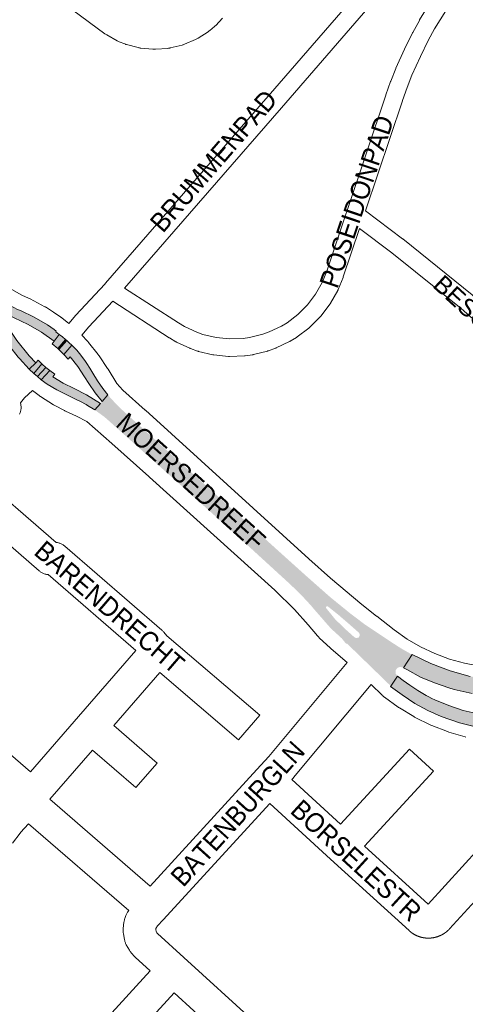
# Paper-space layout 'Layout1' of a CAD drawing. Header units: metres. Extents: x 123097 to 144122, y 392739 to 407589.
# Tile 76 of 256: x 129028 to 129206, y 399517 to 399911. Entities that reach past the tile are written whole.
import ezdxf
from ezdxf.enums import TextEntityAlignment as Align

# ---------------------------------------------------------------- set-up
doc = ezdxf.new("R2010")
doc.units = ezdxf.units.M
doc.header["$MEASUREMENT"] = 0
for name, color, linetype, lineweight in [('gs-anno-wegen algemeen tekst', 7, 'Continuous', 0), ('gs-knt-aanvullende hoofdweg', 7, 'Continuous', 0), ('gs-knt-fietspaden', 7, 'Continuous', 0), ('gs-knt-wegen algemeen', 7, 'Continuous', 0), ('gs-vlk-plantopografie wegen algemeen', 7, 'Continuous', 0), ('ir-ARC-asfalt-hoofdwegen-te inspecteren', 5, 'Continuous', 0)]:
    doc.layers.add(name, color=color, linetype=linetype, lineweight=lineweight)
doc.styles.add('Style-Arial', font='arial.ttf')

psp = doc.layouts.get("Layout1")

# ---------------------------------------------------------------- hatches: boundary and pattern name
at = {"layer": 'ir-ARC-asfalt-hoofdwegen-te inspecteren', "linetype": 'Continuous', "lineweight": 13}
for points in [[(129027.204, 399776.077), (129027.727, 399775.473), (129031.655, 399771.27), (129034.314, 399773.821), (129031.629, 399776.625), (129026.695, 399782.789), (129022.358, 399789.387), (129020.367, 399792.303), (129018.146, 399795.048), (129015.908, 399792.5), (129019.32, 399787.547), (129020.995, 399784.791), (129023.937, 399780.318)], [(129038.934, 399788.962), (129033.648, 399792.059), (129028.117, 399794.693), (129027.002, 399795.211), (129024.039, 399796.763), (129021.184, 399798.507), (129018.796, 399795.788), (129022.122, 399793.674), (129025.596, 399791.813), (129031.236, 399789.187), (129036.613, 399786.058), (129041.682, 399782.452), (129043.704, 399785.153), (129042.302, 399786.166), (129042.505, 399786.432), (129041.621, 399787.09)], [(129045.501, 399777.156), (129048.745, 399780.848), (129047.71, 399781.827), (129046.647, 399782.777), (129043.505, 399779.164)], [(129031.655, 399771.27), (129033.482, 399769.52), (129036.749, 399773.37), (129035.208, 399774.823), (129034.314, 399773.821)], [(129037.783, 399772.462), (129037.38, 399772.776), (129036.749, 399773.37), (129033.482, 399769.52), (129034.921, 399768.289), (129038.37, 399771.982)], [(129036.479, 399767.032), (129038.834, 399765.298), (129042.773, 399762.94), (129047.466, 399760.532), (129050.153, 399759.275), (129052.179, 399758.301), (129054.451, 399757.06), (129055.028, 399756.745), (129057.951, 399754.921), (129060.174, 399757.563), (129054.534, 399761.05), (129049.664, 399763.51), (129045.287, 399765.714), (129041.076, 399768.221), (129041.929, 399769.209), (129039.907, 399770.723)], [(129176.16, 399644.233), (129180.833, 399640.853), (129185.913, 399637.44), (129191.081, 399634.588), (129196.475, 399632.188), (129203.764, 399629.698), (129211.25, 399627.886), (129218.871, 399626.766), (129226.562, 399626.348), (129234.259, 399626.635), (129241.898, 399627.626), (129249.027, 399629.328), (129255.975, 399631.663), (129262.686, 399634.612), (129269.104, 399638.151), (129275.179, 399642.253), (129280.861, 399646.883), (129286.105, 399652.004), (129291.812, 399658.282), (129297.45, 399664.484), (129298.95, 399666.087), (129295.129, 399669.521), (129293.661, 399667.901), (129293.499, 399667.743), (129284.024, 399657.256), (129282.5, 399655.615), (129279.233, 399652.27), (129274.682, 399648.237), (129269.778, 399644.641), (129267.517, 399643.162), (129262.806, 399640.458), (129257.924, 399638.076), (129252.894, 399636.026), (129248.071, 399634.433), (129243.156, 399633.154), (129237.407, 399632.208), (129231.614, 399631.581), (129230.644, 399631.501), (129224.486, 399631.476), (129218.349, 399631.983), (129212.279, 399633.02), (129211.217, 399633.233), (129205.314, 399634.682), (129199.542, 399636.589), (129193.938, 399638.942), (129192.765, 399639.487), (129191.6, 399640.067), (129190.455, 399640.671), (129187.137, 399642.621), (129183.962, 399644.796), (129181.316, 399646.681), (129179.034, 399648.385), (129176.312, 399644.425)]]:
    psp.add_hatch(color=5, dxfattribs=at).paths.add_polyline_path(points, flags=0)
at = {"layer": 'ir-ARC-asfalt-hoofdwegen-te inspecteren', "linetype": 'Continuous', "lineweight": 13, "extrusion": (0, 0, -1)}
for points in [[(-129043.704, 399785.153), (-129041.682, 399782.452), (-129040.839, 399781.452), (-129043.078, 399779.567), (-129046.157, 399783.198), (-129044.945, 399784.194)], [(-129061.056, 399763.489), (-129058.973, 399766.551), (-129057.069, 399769.728), (-129055.915, 399771.646), (-129054.705, 399773.529), (-129054.151, 399774.353), (-129052.302, 399776.86), (-129050.671, 399778.863), (-129050.528, 399779.028), (-129049.648, 399779.949), (-129048.745, 399780.848), (-129045.501, 399777.156), (-129047.21, 399775.26), (-129048.09, 399776.207), (-129051.051, 399772.325), (-129053.731, 399768.244), (-129055.472, 399765.553), (-129058.03, 399761.85), (-129060.788, 399758.293), (-129063.048, 399760.98)], [(-129277.519, 399669.731), (-129272.643, 399665.023), (-129267.349, 399660.79), (-129261.683, 399657.07), (-129255.695, 399653.896), (-129249.436, 399651.295), (-129242.961, 399649.29), (-129236.098, 399647.735), (-129229.116, 399646.85), (-129222.082, 399646.644), (-129215.061, 399647.119), (-129208.118, 399648.27), (-129200.106, 399650.486), (-129192.321, 399653.401), (-129184.824, 399656.993), (-129181.343, 399651.746), (-129182.947, 399650.851), (-129188.259, 399648.027), (-129193.785, 399645.648), (-129199.487, 399643.728), (-129201.708, 399643.096), (-129208.907, 399641.495), (-129216.22, 399640.539), (-129223.89, 399640.269), (-129231.549, 399640.764), (-129239.12, 399642.019), (-129246.161, 399643.859), (-129253.003, 399646.336), (-129259.591, 399649.428), (-129265.867, 399653.111), (-129267.668, 399654.3), (-129269.433, 399655.537), (-129274.998, 399659.95), (-129280.137, 399664.852), (-129287.728, 399673.182), (-129289.441, 399675.032), (-129290.515, 399676.244), (-129290.827, 399676.591), (-129287.143, 399679.923), (-129286.813, 399679.544), (-129285.745, 399678.357), (-129284.063, 399676.502)]]:
    psp.add_hatch(color=5, dxfattribs=at).paths.add_polyline_path(points, flags=0)
at = {"layer": 'ir-ARC-asfalt-hoofdwegen-te inspecteren', "linetype": 'Continuous', "lineweight": 13}
h = psp.add_hatch(color=5, dxfattribs=at)
h.paths.add_polyline_path([(129176.312, 399644.425), (129158.74, 399661.494), (129158.477, 399661.292), (129156.718, 399663.487), (129156.524, 399663.665), (129154.301, 399665.7), (129152.453, 399667.374), (129150.798, 399669.239), (129145.854, 399674.911), (129144.904, 399676.041), (129143.934, 399677.161), (129140.053, 399681.33), (129135.941, 399685.271), (129118.317, 399701.411), (129095.649, 399721.843), (129074.324, 399740.89), (129062.611, 399751.413), (129061.67, 399752.214), (129057.951, 399754.921), (129060.174, 399757.563), (129060.788, 399758.293), (129063.048, 399760.98), (129067.192, 399756.51), (129068.081, 399755.661), (129084.831, 399740.454), (129142.407, 399688.564), (129152.105, 399679.995), (129159.989, 399673.585), (129165.829, 399669.151), (129176.158, 399662.247), (129180.42, 399659.503), (129184.824, 399656.993), (129181.343, 399651.746), (129180.134, 399652.104), (129178.946, 399651.684), (129178.232, 399650.645), (129178.266, 399649.385), (129179.034, 399648.385)])
h.paths.add_polyline_path([(129162.547, 399663.586), (129161.683, 399664.023), (129157.94, 399667.371), (129153.996, 399671.227), (129150.536, 399675.524), (129150.354, 399675.977), (129150.654, 399676.363), (129151.138, 399676.298), (129155.499, 399672.805), (129159.732, 399669.156), (129163.69, 399665.653), (129163.941, 399664.718), (129163.472, 399663.87)], flags=16)

# ---------------------------------------------------------------- linework, layer by layer
at = {"layer": 'gs-knt-aanvullende hoofdweg', "color": 7, "linetype": 'Continuous', "flags": 128}
for points in [[(129023.721, 399803.644), (129028.677, 399800.866), (129031.384, 399799.733), (129031.704, 399799.59), (129032.017, 399799.433), (129037.956, 399796.267), (129038.024, 399796.229), (129038.111, 399796.183), (129038.171, 399796.147), (129038.262, 399796.095), (129038.295, 399796.075), (129038.382, 399796.02), (129038.463, 399795.972), (129038.559, 399795.909), (129041.368, 399794.119), (129041.565, 399793.989), (129044.178, 399792.203), (129044.278, 399792.136), (129044.466, 399792.003), (129044.514, 399791.966), (129044.744, 399791.789), (129047.467, 399789.603)], [(129052.662, 399784.878), (129054.958, 399782.478), (129055.182, 399782.234), (129055.394, 399781.98), (129059.23, 399777.19), (129059.431, 399776.926), (129059.62, 399776.655), (129063.019, 399771.544), (129063.2, 399771.259), (129066.677, 399765.483), (129069.1, 399762.884), (129078.086, 399754.905), (129078.155, 399754.843), (129078.162, 399754.837), (129143.507, 399695.358), (129143.51, 399695.355), (129152.24, 399687.575), (129152.253, 399687.563), (129164.674, 399677.031), (129164.683, 399677.024), (129164.705, 399677.007), (129170.64, 399672.422), (129170.722, 399672.358), (129177.64, 399666.859), (129182.84, 399663.217), (129188.251, 399660.076), (129193.91, 399657.407), (129199.775, 399655.228), (129205.804, 399653.556), (129211.954, 399652.403)], [(129158.906, 399653.903), (129152.494, 399659.311), (129152.353, 399659.433), (129152.216, 399659.558), (129147.705, 399663.762), (129147.471, 399663.989), (129147.248, 399664.227), (129147.035, 399664.473), (129143.315, 399668.977), (129137.736, 399675.002), (129129.919, 399682.824), (129129.916, 399682.826), (129079.734, 399728.058), (129079.5, 399728.269), (129079.484, 399728.284), (129064.739, 399741.575), (129054.688, 399750.255), (129050.554, 399752.511), (129046.121, 399754.511), (129045.921, 399754.605), (129045.725, 399754.704), (129041.894, 399756.71), (129041.607, 399756.869), (129041.326, 399757.04), (129036.214, 399760.318), (129035.942, 399760.5), (129035.679, 399760.695), (129032.97, 399762.785)], [(129206.344, 399623.996), (129206.035, 399624.079), (129199.575, 399625.981), (129199.27, 399626.078), (129198.97, 399626.187), (129192.697, 399628.631), (129192.4, 399628.754), (129192.11, 399628.889), (129186.066, 399631.86), (129185.782, 399632.008), (129185.504, 399632.167), (129179.738, 399635.641), (129179.467, 399635.813), (129179.204, 399635.995), (129173.754, 399639.949), (129173.544, 399640.11), (129173.499, 399640.143), (129173.443, 399640.187), (129173.279, 399640.324), (129173.146, 399640.441), (129173.066, 399640.513), (129172.861, 399640.71), (129168.491, 399645.067)]]:
    psp.add_lwpolyline(points, dxfattribs=at)
at = {"layer": 'gs-knt-fietspaden', "color": 7, "linetype": 'Continuous', "flags": 128}
for points in [[(129186.919, 399928.304), (129185.664, 399928.406), (129180.295, 399928.703), (129180.121, 399928.717), (129179.948, 399928.74), (129179.776, 399928.771), (129179.606, 399928.811), (129179.438, 399928.859), (129179.273, 399928.915), (129179.11, 399928.98), (129178.952, 399929.053), (129178.415, 399929.314), (129173.256, 399922.937), (129173.183, 399922.85), (129132.621, 399875.924), (129132.614, 399875.915), (129069.811, 399803.748)], [(129061.899, 399805.349), (129062.162, 399805.652), (129127.314, 399880.519), (129167.834, 399927.397)], [(129069.811, 399803.748), (129091.405, 399789.77), (129093.72, 399788.381), (129098.714, 399786.039), (129101.151, 399785.189), (129106.458, 399783.922), (129111.828, 399783.393), (129117.28, 399783.6), (129119.834, 399783.96), (129125.191, 399785.283), (129127.619, 399786.153), (129132.596, 399788.533), (129134.797, 399789.878), (129139.14, 399793.182), (129142.952, 399797.001), (129146.21, 399801.303), (129148.861, 399806.019), (129150.686, 399810.537), (129158.344, 399833.372), (129158.694, 399834.418), (129174.314, 399881.006), (129174.336, 399881.068), (129176.231, 399886.385), (129176.277, 399886.507), (129178.305, 399891.593), (129178.363, 399891.731), (129181.765, 399899.304), (129181.82, 399899.419), (129185.049, 399905.959), (129185.118, 399906.091), (129187.747, 399910.89), (129187.79, 399910.967), (129187.835, 399911.042), (129196.857, 399925.721)], [(129202.821, 399922.019), (129193.861, 399907.441), (129191.31, 399902.784), (129188.143, 399896.368), (129184.798, 399888.923), (129182.821, 399883.967), (129180.96, 399878.747), (129180.96, 399878.743), (129180.958, 399878.74)], [(129180.958, 399878.74), (129166.156, 399834.59)], [(129166.156, 399834.59), (129181.004, 399823.469), (129181.103, 399823.392), (129208.912, 399800.968), (129209.027, 399800.872), (129220.65, 399790.651), (129220.755, 399790.555), (129239.639, 399772.535), (129295.56, 399847.445)], [(129163.805, 399827.58), (129157.308, 399808.205), (129157.273, 399808.105), (129157.235, 399808.007), (129155.286, 399803.181), (129155.226, 399803.043), (129155.161, 399802.907), (129155.091, 399802.775), (129152.212, 399797.654), (129152.13, 399797.517), (129152.043, 399797.384), (129151.95, 399797.255), (129148.403, 399792.572), (129148.304, 399792.447), (129148.199, 399792.327), (129148.089, 399792.212), (129143.939, 399788.053), (129143.824, 399787.943), (129143.705, 399787.839), (129143.58, 399787.74), (129138.905, 399784.183), (129138.809, 399784.112), (129138.71, 399784.045), (129138.61, 399783.981), (129136.102, 399782.449), (129135.999, 399782.388), (129135.894, 399782.331), (129135.787, 399782.278), (129130.486, 399779.743), (129130.378, 399779.693), (129130.268, 399779.647), (129130.156, 399779.605), (129127.39, 399778.614), (129127.277, 399778.575), (129127.163, 399778.541), (129127.048, 399778.51), (129121.344, 399777.101), (129121.227, 399777.075), (129121.11, 399777.052), (129120.992, 399777.033), (129118.082, 399776.623), (129117.963, 399776.609), (129117.844, 399776.598), (129117.725, 399776.592), (129111.855, 399776.369), (129111.696, 399776.366), (129111.537, 399776.371), (129111.378, 399776.383), (129105.532, 399776.959), (129105.374, 399776.978), (129105.217, 399777.004), (129105.061, 399777.038), (129099.347, 399778.402), (129099.232, 399778.431), (129099.118, 399778.465), (129099.005, 399778.502), (129096.23, 399779.471), (129096.117, 399779.513), (129096.006, 399779.558), (129095.897, 399779.607), (129090.578, 399782.101), (129090.471, 399782.153), (129090.365, 399782.21), (129090.262, 399782.269), (129087.742, 399783.781), (129087.641, 399783.844), (129065.072, 399798.453)], [(129215.961, 399785.426), (129204.447, 399795.551), (129176.746, 399817.888), (129163.805, 399827.58)], [(129047.467, 399789.603), (129050.257, 399792.828), (129050.342, 399792.922), (129061.896, 399805.347)], [(129061.896, 399805.347), (129061.899, 399805.349)], [(129065.072, 399798.453), (129055.525, 399788.188), (129052.662, 399784.878)]]:
    psp.add_lwpolyline(points, dxfattribs=at)
at = {"layer": 'gs-knt-wegen algemeen', "color": 7, "linetype": 'Continuous', "flags": 128}
for points in [[(129109.042, 399911.735), (129106.287, 399908.868), (129106.119, 399908.7), (129105.946, 399908.538), (129105.766, 399908.383), (129103.914, 399906.836), (129103.703, 399906.667), (129103.485, 399906.506), (129103.26, 399906.355), (129099.203, 399903.748), (129098.974, 399903.607), (129098.739, 399903.476), (129098.498, 399903.355), (129098.253, 399903.243), (129093.822, 399901.34), (129093.572, 399901.239), (129093.318, 399901.148), (129093.061, 399901.068), (129092.8, 399900.999), (129088.116, 399899.852), (129087.853, 399899.794), (129087.587, 399899.746), (129087.32, 399899.709), (129087.051, 399899.684), (129082.242, 399899.327), (129081.973, 399899.313), (129081.703, 399899.309), (129081.434, 399899.317), (129081.165, 399899.336), (129076.363, 399899.777), (129076.095, 399899.807), (129075.828, 399899.849), (129075.564, 399899.901), (129075.302, 399899.964), (129070.638, 399901.191), (129070.378, 399901.265), (129070.122, 399901.35), (129069.869, 399901.445), (129067.629, 399902.344), (129067.381, 399902.45), (129067.138, 399902.566), (129066.899, 399902.692), (129062.681, 399905.029), (129062.435, 399905.172), (129062.195, 399905.326), (129061.963, 399905.491), (128997.708, 399953.061)], [(129032.97, 399762.785), (129029.817, 399759.75), (129028.134, 399757.809), (129028.196, 399757.592), (129028.267, 399757.286), (129028.323, 399756.977), (129028.365, 399756.665), (129028.391, 399756.351), (129028.402, 399756.037), (129028.397, 399755.722), (129028.378, 399755.408), (129028.343, 399755.095), (129028.294, 399754.785), (129028.229, 399754.477), (129028.15, 399754.172), (129028.056, 399753.872), (129027.947, 399753.577), (129027.825, 399753.287)], [(129008.873, 399731.014), (129042.412, 399701.925), (129042.448, 399701.922), (129042.746, 399701.881), (129043.042, 399701.826), (129043.334, 399701.758), (129043.624, 399701.676), (129043.909, 399701.581), (129044.189, 399701.473), (129044.464, 399701.352), (129044.734, 399701.219), (129044.997, 399701.073), (129045.252, 399700.915), (129045.501, 399700.746), (129045.741, 399700.565), (129045.973, 399700.374), (129084.721, 399666.791), (129084.931, 399666.601), (129085.132, 399666.402), (129085.325, 399666.194), (129085.509, 399665.978), (129086.736, 399664.468)], [(129032.223, 399610.028), (129051.442, 399632.212), (129074.297, 399658.596), (129039.191, 399689.022), (129039.152, 399689.025), (129038.854, 399689.066), (129038.559, 399689.121), (129038.266, 399689.189), (129037.976, 399689.271), (129037.691, 399689.366), (129037.411, 399689.474), (129037.135, 399689.596), (129036.866, 399689.729), (129036.603, 399689.875), (129036.347, 399690.033), (129036.098, 399690.202), (129035.858, 399690.383), (129035.627, 399690.575), (129000.344, 399721.177)], [(128959.007, 399673.499), (129032.223, 399610.028)], [(129079.984, 399564.358), (129122.695, 399610.958), (129122.703, 399610.966), (129122.711, 399610.975), (129127.547, 399616.213), (129158.906, 399653.903)], [(129168.491, 399645.067), (129137.448, 399607.756), (129137.339, 399607.629), (129137.227, 399607.504), (129136.718, 399606.953)], [(129039.966, 399599.081), (129079.984, 399564.358)], [(129127.903, 399597.371), (129085.302, 399550.89), (129083.02, 399548.401), (129082.376, 399547.43), (129082.299, 399546.787), (129082.397, 399546.283), (129082.759, 399545.626), (129082.99, 399545.375), (129093.57, 399535.701), (129121.88, 399509.816), (129122.631, 399509.249), (129138.322, 399499.591), (129146.543, 399494.53), (129146.8, 399494.363), (129147.049, 399494.184), (129147.289, 399493.994), (129147.52, 399493.793)], [(129220.291, 399569.611), (129199.869, 399547.257), (129199.822, 399547.205), (129199.773, 399547.153), (129199.725, 399547.102), (129199.676, 399547.051), (129199.627, 399547), (129199.577, 399546.949), (129199.527, 399546.899), (129199.478, 399546.85), (129199.428, 399546.8), (129199.377, 399546.751), (129199.326, 399546.701), (129199.275, 399546.653), (129199.223, 399546.604), (129199.171, 399546.556), (129199.119, 399546.508), (129199.068, 399546.462), (129199.015, 399546.415), (129198.962, 399546.368), (129198.908, 399546.321), (129198.855, 399546.275), (129198.801, 399546.229), (129198.747, 399546.184), (129198.692, 399546.138), (129198.638, 399546.094), (129198.583, 399546.05), (129198.528, 399546.006), (129198.472, 399545.962), (129198.417, 399545.918), (129198.36, 399545.875), (129198.304, 399545.832), (129198.247, 399545.79), (129198.192, 399545.749), (129198.135, 399545.707), (129198.077, 399545.665), (129198.019, 399545.624), (129197.962, 399545.584), (129197.903, 399545.543), (129197.845, 399545.503), (129197.786, 399545.463), (129197.729, 399545.425), (129197.669, 399545.386), (129197.61, 399545.347), (129197.55, 399545.309), (129197.491, 399545.271), (129197.43, 399545.234), (129197.37, 399545.197), (129197.31, 399545.16), (129197.25, 399545.125), (129197.189, 399545.089), (129197.128, 399545.053), (129197.066, 399545.018), (129197.005, 399544.983), (129196.943, 399544.948), (129196.881, 399544.914), (129196.819, 399544.881), (129196.757, 399544.848), (129196.695, 399544.815), (129196.632, 399544.783), (129196.569, 399544.75), (129196.506, 399544.719), (129196.442, 399544.687), (129196.378, 399544.656), (129196.314, 399544.626), (129196.252, 399544.596), (129196.188, 399544.566), (129196.123, 399544.537), (129196.059, 399544.508), (129195.994, 399544.479), (129195.929, 399544.451), (129195.864, 399544.423), (129195.799, 399544.395), (129195.734, 399544.369), (129195.669, 399544.342), (129195.603, 399544.316), (129195.537, 399544.29), (129195.471, 399544.265), (129195.405, 399544.24), (129195.338, 399544.215), (129195.272, 399544.191), (129195.207, 399544.168), (129195.14, 399544.144), (129195.073, 399544.121), (129195.006, 399544.099), (129194.938, 399544.077), (129194.871, 399544.055), (129194.803, 399544.034), (129194.736, 399544.013), (129194.669, 399543.993), (129194.602, 399543.973), (129194.534, 399543.953), (129194.465, 399543.934), (129194.397, 399543.915), (129194.329, 399543.896), (129194.26, 399543.878), (129194.192, 399543.861), (129194.124, 399543.844), (129194.056, 399543.827), (129193.987, 399543.811), (129193.918, 399543.795), (129193.849, 399543.78), (129193.779, 399543.765), (129193.71, 399543.75), (129193.641, 399543.736), (129193.573, 399543.722), (129193.503, 399543.709), (129193.433, 399543.696), (129193.364, 399543.684), (129193.294, 399543.672), (129193.224, 399543.66), (129193.154, 399543.649), (129193.084, 399543.638), (129193.016, 399543.628), (129192.946, 399543.618), (129192.875, 399543.609), (129192.805, 399543.6), (129192.735, 399543.591), (129192.665, 399543.583), (129192.594, 399543.575), (129192.524, 399543.568), (129192.455, 399543.561), (129192.384, 399543.555), (129192.314, 399543.549), (129192.243, 399543.543), (129192.172, 399543.538), (129192.102, 399543.533), (129192.031, 399543.529), (129191.96, 399543.525), (129191.891, 399543.522), (129191.82, 399543.519), (129191.75, 399543.516), (129191.679, 399543.514), (129191.608, 399543.512), (129191.537, 399543.511), (129191.466, 399543.51), (129191.396, 399543.51), (129191.326, 399543.51), (129191.255, 399543.51), (129191.185, 399543.511), (129191.114, 399543.513), (129191.043, 399543.515), (129190.972, 399543.517), (129190.901, 399543.519), (129190.831, 399543.523), (129190.762, 399543.526), (129190.691, 399543.53), (129190.62, 399543.534), (129190.549, 399543.539), (129190.479, 399543.545), (129190.408, 399543.55), (129190.338, 399543.556), (129190.267, 399543.563), (129190.198, 399543.57), (129190.128, 399543.577), (129190.057, 399543.585), (129189.987, 399543.593), (129189.917, 399543.602), (129189.847, 399543.611), (129189.777, 399543.621), (129189.706, 399543.631), (129189.638, 399543.641), (129189.568, 399543.652), (129189.498, 399543.663), (129189.428, 399543.675), (129189.358, 399543.687), (129189.289, 399543.7), (129189.219, 399543.713), (129189.15, 399543.726), (129189.082, 399543.74), (129189.012, 399543.754), (129188.943, 399543.769), (129188.874, 399543.784), (129188.805, 399543.8), (129188.736, 399543.816), (129188.667, 399543.832), (129188.598, 399543.849), (129188.531, 399543.866), (129188.462, 399543.883), (129188.394, 399543.902), (129188.325, 399543.92), (129188.257, 399543.939), (129188.189, 399543.958), (129188.121, 399543.978), (129188.053, 399543.998), (129187.987, 399544.019), (129187.919, 399544.04), (129187.852, 399544.061), (129187.784, 399544.083), (129187.717, 399544.105), (129187.65, 399544.128), (129187.583, 399544.151), (129187.516, 399544.174), (129187.451, 399544.198), (129187.385, 399544.222), (129187.318, 399544.247), (129187.252, 399544.272), (129187.186, 399544.298), (129187.12, 399544.324), (129187.054, 399544.35), (129186.989, 399544.377), (129186.925, 399544.403), (129186.86, 399544.431), (129186.795, 399544.459), (129186.73, 399544.487), (129186.665, 399544.516), (129186.6, 399544.545), (129186.536, 399544.575), (129186.472, 399544.605), (129186.409, 399544.634), (129186.345, 399544.665), (129186.282, 399544.696), (129186.218, 399544.728), (129186.155, 399544.759), (129186.092, 399544.792), (129186.029, 399544.824), (129185.967, 399544.857), (129185.906, 399544.89), (129185.843, 399544.924), (129185.781, 399544.958), (129185.72, 399544.993), (129185.658, 399545.028), (129185.597, 399545.063), (129185.536, 399545.099), (129185.475, 399545.135), (129185.415, 399545.171), (129185.355, 399545.207), (129185.294, 399545.245), (129185.234, 399545.282), (129185.175, 399545.32), (129185.115, 399545.358), (129185.056, 399545.397), (129184.997, 399545.436), (129184.939, 399545.475), (129184.88, 399545.514), (129184.822, 399545.555), (129184.764, 399545.595), (129184.706, 399545.636), (129184.648, 399545.677), (129184.591, 399545.719), (129184.534, 399545.76), (129184.478, 399545.802), (129184.422, 399545.844), (129184.366, 399545.887), (129184.309, 399545.931), (129184.254, 399545.974), (129184.198, 399546.018), (129184.143, 399546.063), (129184.088, 399546.107), (129184.034, 399546.151), (129183.98, 399546.196), (129183.926, 399546.242), (129183.872, 399546.288), (129183.818, 399546.334), (129183.765, 399546.381), (129183.712, 399546.428), (129183.659, 399546.475), (129183.608, 399546.522), (129152.212, 399575.179), (129127.903, 399597.371)], [(129071.455, 399554.521), (129031.384, 399589.289), (129028.219, 399585.736)], [(129028.106, 399585.592), (129024.925, 399581.579)], [(129028.214, 399585.73), (129028.106, 399585.592)], [(129028.219, 399585.736), (129028.218, 399585.734), (129028.216, 399585.732), (129028.214, 399585.73)], [(129028.219, 399585.736), (129028.218, 399585.734), (129028.216, 399585.732), (129028.214, 399585.73)], [(129079.997, 399530.47), (129073.999, 399535.954), (129073.798, 399536.146), (129073.605, 399536.346), (129072.651, 399537.381), (129072.444, 399537.616), (129072.249, 399537.862), (129072.066, 399538.116), (129071.895, 399538.379), (129071.737, 399538.65), (129070.501, 399540.892), (129070.367, 399541.149), (129070.244, 399541.411), (129070.133, 399541.679), (129070.034, 399541.951), (129069.948, 399542.228), (129069.874, 399542.508), (129069.812, 399542.791), (129069.323, 399545.303), (129069.274, 399545.589), (129069.238, 399545.876), (129069.214, 399546.165), (129069.204, 399546.455), (129069.206, 399546.745), (129069.221, 399547.034), (129069.249, 399547.322), (129069.554, 399549.865), (129069.598, 399550.166), (129069.655, 399550.465), (129069.726, 399550.761), (129069.811, 399551.053), (129069.91, 399551.341), (129070.354, 399552.546), (129070.466, 399552.827), (129070.59, 399553.104), (129070.727, 399553.374), (129070.877, 399553.638), (129071.039, 399553.895), (129071.455, 399554.521)], [(129046.623, 399493.712), (129079.997, 399530.47)], [(129089.605, 399521.684), (129057.274, 399486.074), (129145.184, 399405.606)], [(129113.321, 399500), (129089.605, 399521.684)]]:
    psp.add_lwpolyline(points, dxfattribs=at)
for points in [[(129086.736, 399664.468), (129123.88, 399632.788, -0.3713452), (129123.881, 399632.775), (129115.444, 399622.882, -0.3714001), (129115.431, 399622.882), (129083.89, 399649.783), (129065.548, 399628.61), (129082.885, 399613.613, -0.3707943), (129082.886, 399613.6), (129074.379, 399603.767, -0.3709578), (129074.366, 399603.766), (129057.023, 399618.77), (129039.966, 399599.081)], [(129136.718, 399606.953), (129156.202, 399589.166), (129183.856, 399619.209, -0.3850148), (129183.869, 399619.21), (129193.435, 399610.405, -0.3685448), (129193.435, 399610.392)], [(129193.435, 399610.392), (129165.818, 399580.388), (129191.274, 399557.153), (129211.698, 399579.509), (129211.894, 399579.715), (129212.1, 399579.912), (129212.314, 399580.1), (129212.536, 399580.279), (129213.981, 399581.39), (129218.859, 399587.958), (129218.992, 399588.13), (129219.13, 399588.299), (129219.275, 399588.462), (129241.515, 399612.852, -0.369429), (129241.528, 399612.853), (129251.135, 399604.092, -0.3688656), (129251.136, 399604.079), (129229.116, 399579.932), (129228.785, 399579.486), (129242.016, 399567.361), (129242.214, 399567.172), (129242.404, 399566.975), (129251.668, 399556.926), (129294.362, 399517.833)]]:
    psp.add_lwpolyline(points, format="xyb", dxfattribs=at)
at = {"layer": 'gs-vlk-plantopografie wegen algemeen', "color": 7, "linetype": 'Continuous', "flags": 128}
for points in [[(129186.919, 399928.304), (129185.664, 399928.406), (129180.295, 399928.703), (129180.121, 399928.717), (129179.948, 399928.74), (129179.776, 399928.771), (129179.606, 399928.811), (129179.438, 399928.859), (129179.273, 399928.915), (129179.11, 399928.98), (129178.952, 399929.053), (129178.415, 399929.314), (129173.256, 399922.937), (129173.183, 399922.85), (129132.621, 399875.924), (129132.614, 399875.915), (129069.811, 399803.748)], [(129061.899, 399805.349), (129062.162, 399805.652), (129127.314, 399880.519), (129167.834, 399927.397)], [(129061.857, 399805.301), (129061.859, 399805.304), (129061.896, 399805.347)], [(129061.857, 399805.301), (129061.859, 399805.304), (129061.896, 399805.347)], [(129061.896, 399805.347), (129061.899, 399805.349)], [(129061.896, 399805.347), (129061.899, 399805.349)]]:
    psp.add_lwpolyline(points, dxfattribs=at)
at = {"layer": 'ir-ARC-asfalt-hoofdwegen-te inspecteren', "color": 5, "linetype": 'Continuous', "lineweight": 13, "flags": 128}
psp.add_lwpolyline([(129027.204, 399776.077), (129027.727, 399775.473), (129031.655, 399771.27), (129034.314, 399773.821), (129031.629, 399776.625), (129026.695, 399782.789), (129022.358, 399789.387), (129020.367, 399792.303), (129018.146, 399795.048), (129015.908, 399792.5), (129019.32, 399787.547), (129020.995, 399784.791), (129023.937, 399780.318)], close=True, dxfattribs=at)
at = {"layer": 'ir-ARC-asfalt-hoofdwegen-te inspecteren', "color": 5, "linetype": 'Continuous', "lineweight": 13}
for points in [[(129038.934, 399788.962), (129033.648, 399792.059), (129028.117, 399794.693), (129027.002, 399795.211), (129024.039, 399796.763), (129021.184, 399798.507), (129018.796, 399795.788), (129022.122, 399793.674), (129025.596, 399791.813), (129031.236, 399789.187), (129036.613, 399786.058), (129041.682, 399782.452), (129043.704, 399785.153), (129042.302, 399786.166), (129042.505, 399786.432), (129041.621, 399787.09)], [(129043.704, 399785.153), (129041.682, 399782.452), (129040.839, 399781.452), (129043.078, 399779.567), (129046.157, 399783.198), (129044.945, 399784.194)], [(129043.505, 399779.164), (129046.647, 399782.777), (129046.157, 399783.198), (129043.078, 399779.567)], [(129045.501, 399777.156), (129048.745, 399780.848), (129047.71, 399781.827), (129046.647, 399782.777), (129043.505, 399779.164)], [(129061.056, 399763.489), (129058.973, 399766.551), (129057.069, 399769.728), (129055.915, 399771.646), (129054.705, 399773.529), (129054.151, 399774.353), (129052.302, 399776.86), (129050.671, 399778.863), (129050.528, 399779.028), (129049.648, 399779.949), (129048.745, 399780.848), (129045.501, 399777.156), (129047.21, 399775.26), (129048.09, 399776.207), (129051.051, 399772.325), (129053.731, 399768.244), (129055.472, 399765.553), (129058.03, 399761.85), (129060.788, 399758.293), (129063.048, 399760.98)], [(129031.655, 399771.27), (129033.482, 399769.52), (129036.749, 399773.37), (129035.208, 399774.823), (129034.314, 399773.821)], [(129037.783, 399772.462), (129037.38, 399772.776), (129036.749, 399773.37), (129033.482, 399769.52), (129034.921, 399768.289), (129038.37, 399771.982)], [(129038.37, 399771.982), (129034.921, 399768.289), (129036.479, 399767.032), (129039.907, 399770.723)], [(129036.479, 399767.032), (129038.834, 399765.298), (129042.773, 399762.94), (129047.466, 399760.532), (129050.153, 399759.275), (129052.179, 399758.301), (129054.451, 399757.06), (129055.028, 399756.745), (129057.951, 399754.921), (129060.174, 399757.563), (129054.534, 399761.05), (129049.664, 399763.51), (129045.287, 399765.714), (129041.076, 399768.221), (129041.929, 399769.209), (129039.907, 399770.723)]]:
    psp.add_lwpolyline(points, close=True, dxfattribs=at)
at = {"layer": 'ir-ARC-asfalt-hoofdwegen-te inspecteren', "color": 5, "linetype": 'Continuous', "lineweight": 13, "flags": 128}
for points in [[(129208.118, 399648.27), (129200.106, 399650.486), (129192.321, 399653.401), (129184.824, 399656.993), (129181.343, 399651.746), (129182.947, 399650.851), (129188.259, 399648.027), (129193.785, 399645.648), (129199.487, 399643.728), (129201.708, 399643.096), (129208.907, 399641.495)], [(129211.217, 399633.233), (129205.314, 399634.682), (129199.542, 399636.589), (129193.938, 399638.942), (129192.765, 399639.487), (129191.6, 399640.067), (129190.455, 399640.671), (129187.137, 399642.621), (129183.962, 399644.796), (129181.316, 399646.681), (129179.034, 399648.385), (129176.312, 399644.425), (129176.16, 399644.233), (129180.833, 399640.853), (129185.913, 399637.44), (129191.081, 399634.588), (129196.475, 399632.188), (129203.764, 399629.698), (129211.25, 399627.886)]]:
    psp.add_lwpolyline(points, dxfattribs=at)
at = {"layer": 'ir-ARC-asfalt-hoofdwegen-te inspecteren', "color": 5, "linetype": 'Continuous', "lineweight": 13, "extrusion": (0, 0, -1)}
for points in [[(-129043.505, 399779.164), (-129046.647, 399782.777), (-129043.078, 399779.567), (-129046.157, 399783.198)], [(-129038.37, 399771.982), (-129034.921, 399768.289), (-129039.907, 399770.723), (-129036.479, 399767.032)]]:
    psp.add_solid(points, dxfattribs=at)

# ---------------------------------------------------------------- texts
at = {"layer": 'gs-anno-wegen algemeen tekst', "color": 7, "style": 'Style-Arial', "width": 0.909091}
for s, rotation, p in [('BRUMMENPAD', 49.05053, (129105.403, 399854.626)), ('POSEIDONPAD', 71.46513, (129162.663, 399838.359)), ('MOERSEDREEF', 317.85007, (129096.409, 399726.265)), ('BARENDRECHT', 319.22532, (129063.774, 399676.019)), ('BATENBURGLN', 47.85732, (129115.053, 399593.336)), ('BORSELESTR', 317.57751, (129162.497, 399574.605))]:
    psp.add_text(s, height=7.7, rotation=rotation, dxfattribs=at).set_placement(p, align=Align.MIDDLE_CENTER)
at = {"layer": 'gs-anno-wegen algemeen tekst', "color": 7, "style": 'Style-Arial'}
psp.add_text('BESOIJENPAD', height=7, rotation=317.4407, dxfattribs=at).set_placement((129220.283, 399783.829), align=Align.MIDDLE_CENTER)

doc.saveas('drawing.dxf')
